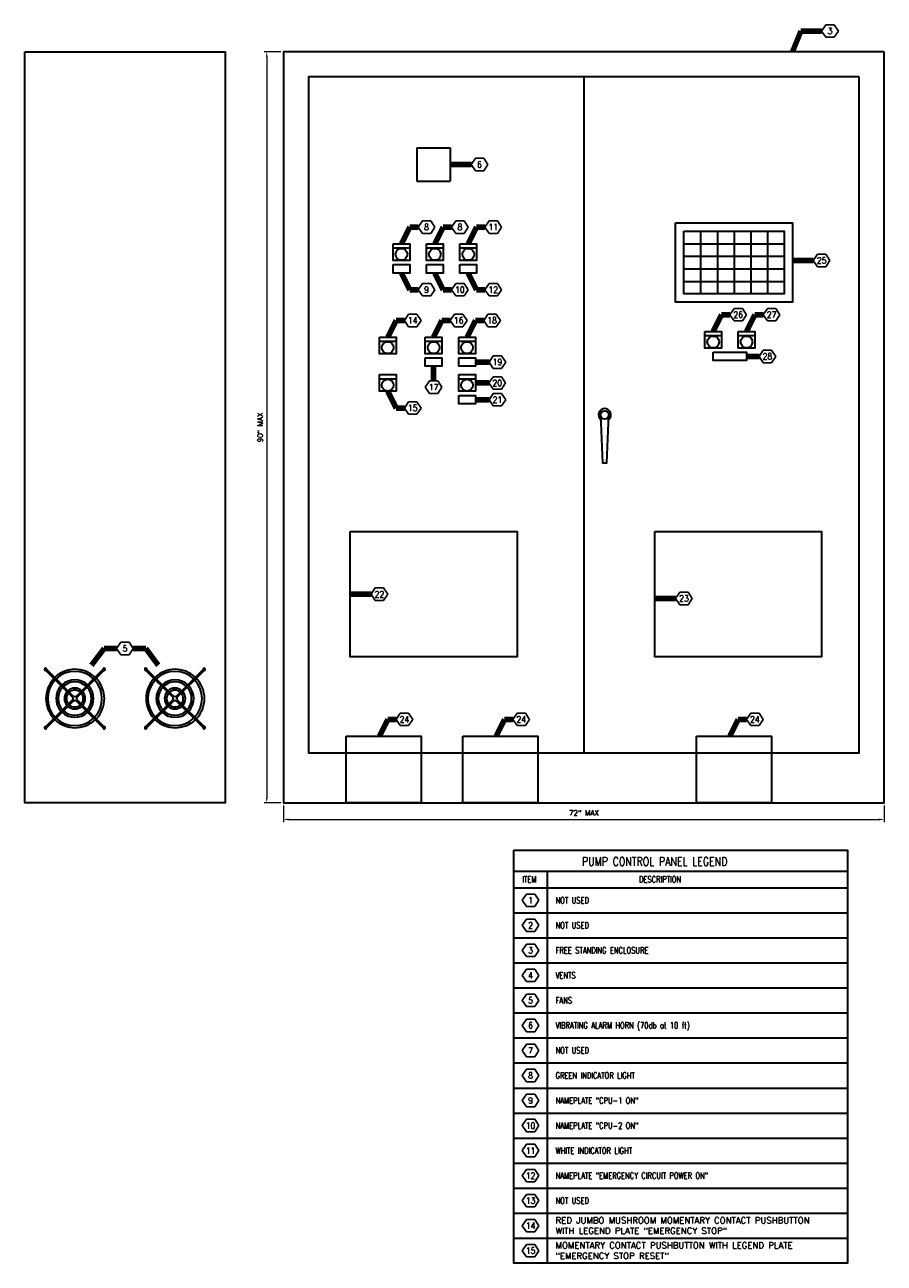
# Model space of a CAD drawing. Extents: x -193 to 313, y -156 to 200.
# Tile 1 of 2: x -193 to 54, y -156 to 200. Entities that reach past the tile are written whole.
import ezdxf
from ezdxf.enums import TextEntityAlignment as Align

# ---------------------------------------------------------------- set-up
doc = ezdxf.new("R2010")
doc.units = 0
doc.header["$MEASUREMENT"] = 0
doc.layers.get('Defpoints').update_dxf_attribs({"lineweight": 18})
for name, color, linetype, lineweight in [('E-Anno-Dims', 33, 'Continuous', 25), ('E-Anno-Text', 53, 'Continuous', 25), ('E-Detl-Grph', 33, 'Continuous', 35)]:
    doc.layers.add(name, color=color, linetype=linetype, lineweight=lineweight)
doc.styles.add('NOTES', font='romans.shx')
doc.styles.add('Text', font='txt', dxfattribs={"height": 0.125})
doc.dimstyles.new('EARCH', dxfattribs={"dimtxt": 0.125, "dimasz": 0.125, "dimexe": 0.0625, "dimexo": 0.0625, "dimgap": 0.0625, "dimtad": 1, "dimdec": 4, "dimzin": 3, "dimdsep": 46, "dimlunit": 4, "dimtxsty": 'NOTES', "dimcen": 0.09, "dimclrd": 256, "dimclre": 256, "dimadec": 0, "dimazin": 0, "dimtfac": 0.75, "dimtdec": 4, "dimtmove": 1, "dimatfit": 3, "dimfxl": 0, "dimfrac": 1, "dimtolj": 1, "dimtzin": 3, "dimlwd": 18, "dimlwe": 18, "dimarcsym": 0})

# ---------------------------------------------------------------- blocks, each defined once
blk = doc.blocks.new('*D28')
at = {"layer": 'Defpoints'}
for p in [(-118.63, 192.22), (-123.43, 84.22), (-123.43, -23.78), (-118.63, -23.78)]:
    blk.add_point(p, dxfattribs=at)
at = {"layer": 'E-Anno-Dims', "lineweight": 18}
for p, q in [((-119.38, 192.22), (-124.18, 192.22)), ((-123.43, 190.72), (-123.43, -22.28)), ((-119.38, -23.78), (-124.18, -23.78))]:
    blk.add_line(p, q, dxfattribs=at)
at = {"layer": 'E-Anno-Dims', "lineweight": 18, "extrusion": (0, 0, -1)}
blk.add_solid([(123.68, 190.72), (123.43, 192.22), (123.18, 190.72)], dxfattribs=at)
at = {"layer": 'E-Anno-Dims', "lineweight": 18}
blk.add_solid([(-123.18, -22.28), (-123.43, -23.78), (-123.68, -22.28)], dxfattribs=at)
at = {"layer": 'E-Anno-Dims', "linetype": 'Continuous', "lineweight": 18, "insert": (-125.33, 84.22), "char_height": 1.5, "attachment_point": 5, "rotation": 90, "style": 'Text'}
blk.add_mtext('\\Fromans.shx;90" MAX', dxfattribs=at)
blk = doc.blocks.new('*D29')
at = {"layer": 'Defpoints'}
for p in [(-118.63, -23.78), (54.17, -23.78), (-32.23, -28.58), (54.17, -28.58)]:
    blk.add_point(p, dxfattribs=at)
at = {"layer": 'E-Anno-Dims', "lineweight": 18}
for p, q in [((-118.63, -24.53), (-118.63, -29.33)), ((54.17, -24.53), (54.17, -29.33)), ((-117.13, -28.58), (52.67, -28.58))]:
    blk.add_line(p, q, dxfattribs=at)
blk.add_solid([(-117.13, -28.83), (-118.63, -28.58), (-117.13, -28.33)], dxfattribs=at)
at = {"layer": 'E-Anno-Dims', "lineweight": 18, "extrusion": (0, 0, -1)}
blk.add_solid([(-52.67, -28.33), (-54.17, -28.58), (-52.67, -28.83)], dxfattribs=at)
at = {"layer": 'E-Anno-Dims', "linetype": 'Continuous', "lineweight": 18, "insert": (-32.23, -26.69), "char_height": 1.5, "attachment_point": 5, "style": 'Text'}
blk.add_mtext('\\Fromans.shx;72" MAX', dxfattribs=at)

msp = doc.modelspace()

# ---------------------------------------------------------------- linework, layer by layer
at = {"layer": 'E-Anno-Text'}
for p, q in [((36.16478, 198.21518), (37.36718, 200.01518)), ((37.36718, 200.01518), (39.76838, 200.01518)), ((39.76838, 200.01518), (40.96898, 198.21518)), ((37.36718, 196.41338), (36.16478, 198.21518)), ((39.76838, 196.41338), (37.36718, 196.41338)), ((40.96898, 198.21518), (39.76838, 196.41338)), ((-64.63522, 159.81518), (-63.43282, 161.61518)), ((-63.43282, 161.61518), (-61.03162, 161.61518)), ((-61.03162, 161.61518), (-59.83102, 159.81518)), ((-63.43282, 158.01338), (-64.63522, 159.81518)), ((-61.03162, 158.01338), (-63.43282, 158.01338)), ((-59.83102, 159.81518), (-61.03162, 158.01338)), ((-79.88373, 141.81518), (-78.68133, 143.61518)), ((-78.68133, 143.61518), (-76.28013, 143.61518)), ((-76.28013, 143.61518), (-75.07953, 141.81518)), ((-70.28373, 141.81518), (-69.08133, 143.61518)), ((-69.08133, 143.61518), (-66.68013, 143.61518)), ((-66.68013, 143.61518), (-65.47953, 141.81518)), ((-60.68373, 141.81518), (-59.48133, 143.61518)), ((-59.48133, 143.61518), (-57.08013, 143.61518)), ((-57.08013, 143.61518), (-55.87953, 141.81518)), ((-78.68133, 140.01338), (-79.88373, 141.81518)), ((-76.28013, 140.01338), (-78.68133, 140.01338)), ((-75.07953, 141.81518), (-76.28013, 140.01338)), ((-69.08133, 140.01338), (-70.28373, 141.81518)), ((-66.68013, 140.01338), (-69.08133, 140.01338)), ((-65.47953, 141.81518), (-66.68013, 140.01338)), ((-59.48133, 140.01338), (-60.68373, 141.81518)), ((-57.08013, 140.01338), (-59.48133, 140.01338)), ((-55.87953, 141.81518), (-57.08013, 140.01338)), ((33.76478, 132.21518), (34.96718, 134.01518)), ((34.96718, 130.41338), (33.76478, 132.21518)), ((34.96718, 134.01518), (37.36838, 134.01518)), ((37.36838, 134.01518), (38.56898, 132.21518)), ((38.56898, 132.21518), (37.36838, 130.41338)), ((37.36838, 130.41338), (34.96718, 130.41338)), ((-79.88373, 123.81518), (-78.68133, 125.61518)), ((-78.68133, 125.61518), (-76.28013, 125.61518)), ((-76.28013, 125.61518), (-75.07953, 123.81518)), ((-70.28373, 123.81518), (-69.08133, 125.61518)), ((-69.08133, 125.61518), (-66.68013, 125.61518)), ((-66.68013, 125.61518), (-65.47953, 123.81518)), ((-60.68373, 123.81518), (-59.48133, 125.61518)), ((-59.48133, 125.61518), (-57.08013, 125.61518)), ((-57.08013, 125.61518), (-55.87953, 123.81518)), ((-78.68133, 122.01338), (-79.88373, 123.81518)), ((-76.28013, 122.01338), (-78.68133, 122.01338)), ((-75.07953, 123.81518), (-76.28013, 122.01338)), ((-69.08133, 122.01338), (-70.28373, 123.81518)), ((-66.68013, 122.01338), (-69.08133, 122.01338)), ((-65.47953, 123.81518), (-66.68013, 122.01338)), ((-59.48133, 122.01338), (-60.68373, 123.81518)), ((-57.08013, 122.01338), (-59.48133, 122.01338)), ((-55.87953, 123.81518), (-57.08013, 122.01338)), ((9.76478, 116.61518), (10.96718, 118.41518)), ((10.96718, 118.41518), (13.36838, 118.41518)), ((13.36838, 118.41518), (14.56898, 116.61518)), ((19.36478, 116.61518), (20.56718, 118.41518)), ((20.56718, 118.41518), (22.96838, 118.41518)), ((22.96838, 118.41518), (24.16898, 116.61518)), ((-83.83522, 114.98011), (-82.63282, 116.78011)), ((-82.63282, 113.17831), (-83.83522, 114.98011)), ((-82.63282, 116.78011), (-80.23162, 116.78011)), ((-80.23162, 116.78011), (-79.03102, 114.98011)), ((-79.03102, 114.98011), (-80.23162, 113.17831)), ((-70.63522, 114.98011), (-69.43282, 116.78011)), ((-69.43282, 113.17831), (-70.63522, 114.98011)), ((-69.43282, 116.78011), (-67.03162, 116.78011)), ((-67.03162, 116.78011), (-65.83102, 114.98011)), ((-65.83102, 114.98011), (-67.03162, 113.17831)), ((-61.03522, 114.98011), (-59.83282, 116.78011)), ((-59.83282, 113.17831), (-61.03522, 114.98011)), ((-59.83282, 116.78011), (-57.43162, 116.78011)), ((-57.43162, 116.78011), (-56.23102, 114.98011)), ((-56.23102, 114.98011), (-57.43162, 113.17831)), ((10.96718, 114.81338), (9.76478, 116.61518)), ((13.36838, 114.81338), (10.96718, 114.81338)), ((14.56898, 116.61518), (13.36838, 114.81338)), ((20.56718, 114.81338), (19.36478, 116.61518)), ((22.96838, 114.81338), (20.56718, 114.81338)), ((24.16898, 116.61518), (22.96838, 114.81338)), ((-80.23162, 113.17831), (-82.63282, 113.17831)), ((-67.03162, 113.17831), (-69.43282, 113.17831)), ((-57.43162, 113.17831), (-59.83282, 113.17831)), ((-59.50228, 102.98011), (-58.29988, 104.78011)), ((-58.29988, 104.78011), (-55.89868, 104.78011)), ((-55.89868, 104.78011), (-54.69808, 102.98011)), ((18.16478, 104.61518), (19.36718, 106.41518)), ((19.36718, 102.81338), (18.16478, 104.61518)), ((19.36718, 106.41518), (21.76838, 106.41518)), ((21.76838, 106.41518), (22.96898, 104.61518)), ((22.96898, 104.61518), (21.76838, 102.81338)), ((-58.29988, 101.17831), (-59.50228, 102.98011)), ((-55.89868, 101.17831), (-58.29988, 101.17831)), ((-54.69808, 102.98011), (-55.89868, 101.17831)), ((21.76838, 102.81338), (19.36718, 102.81338)), ((-77.83522, 95.78011), (-76.63282, 97.58011)), ((-76.63282, 97.58011), (-74.23162, 97.58011)), ((-74.23162, 97.58011), (-73.03102, 95.78011)), ((-59.53358, 96.98011), (-58.33118, 98.78011)), ((-58.33118, 95.17831), (-59.53358, 96.98011)), ((-58.33118, 98.78011), (-55.92998, 98.78011)), ((-55.92998, 98.78011), (-54.72938, 96.98011)), ((-54.72938, 96.98011), (-55.92998, 95.17831)), ((-76.63282, 93.97831), (-77.83522, 95.78011)), ((-74.23162, 93.97831), (-76.63282, 93.97831)), ((-73.03102, 95.78011), (-74.23162, 93.97831)), ((-59.48803, 92.18011), (-58.28563, 93.98011)), ((-55.92998, 95.17831), (-58.33118, 95.17831)), ((-58.28563, 93.98011), (-55.88443, 93.98011)), ((-55.88443, 93.98011), (-54.68383, 92.18011)), ((-83.83522, 89.78011), (-82.63282, 91.58011)), ((-82.63282, 87.97831), (-83.83522, 89.78011)), ((-82.63282, 91.58011), (-80.23162, 91.58011)), ((-80.23162, 91.58011), (-79.03102, 89.78011)), ((-79.03102, 89.78011), (-80.23162, 87.97831)), ((-58.28563, 90.37831), (-59.48803, 92.18011)), ((-55.88443, 90.37831), (-58.28563, 90.37831)), ((-54.68383, 92.18011), (-55.88443, 90.37831)), ((-80.23162, 87.97831), (-82.63282, 87.97831)), ((-93.43522, 36.21518), (-92.23282, 38.01518)), ((-92.23282, 34.41338), (-93.43522, 36.21518)), ((-92.23282, 38.01518), (-89.83162, 38.01518)), ((-89.83162, 38.01518), (-88.63102, 36.21518)), ((-88.63102, 36.21518), (-89.83162, 34.41338)), ((-5.83522, 35.01518), (-4.63282, 36.81518)), ((-4.63282, 36.81518), (-2.23162, 36.81518)), ((-2.23162, 36.81518), (-1.03102, 35.01518)), ((-89.83162, 34.41338), (-92.23282, 34.41338)), ((-4.63282, 33.21338), (-5.83522, 35.01518)), ((-2.23162, 33.21338), (-4.63282, 33.21338)), ((-1.03102, 35.01518), (-2.23162, 33.21338)), ((-166.63522, 20.61518), (-165.43282, 22.41518)), ((-165.43282, 22.41518), (-163.03162, 22.41518)), ((-163.03162, 22.41518), (-161.83102, 20.61518)), ((-165.43282, 18.81338), (-166.63522, 20.61518)), ((-163.03162, 18.81338), (-165.43282, 18.81338)), ((-161.83102, 20.61518), (-163.03162, 18.81338)), ((-86.23522, 0.21518), (-85.03282, 2.01518)), ((-85.03282, -1.58662), (-86.23522, 0.21518)), ((-85.03282, 2.01518), (-82.63162, 2.01518)), ((-82.63162, 2.01518), (-81.43102, 0.21518)), ((-81.43102, 0.21518), (-82.63162, -1.58662)), ((-52.63522, 0.21518), (-51.43282, 2.01518)), ((-51.43282, -1.58662), (-52.63522, 0.21518)), ((-51.43282, 2.01518), (-49.03162, 2.01518)), ((-49.03162, 2.01518), (-47.83102, 0.21518)), ((-47.83102, 0.21518), (-49.03162, -1.58662)), ((14.56478, 0.21518), (15.76718, 2.01518)), ((15.76718, -1.58662), (14.56478, 0.21518)), ((15.76718, 2.01518), (18.16838, 2.01518)), ((18.16838, 2.01518), (19.36898, 0.21518)), ((19.36898, 0.21518), (18.16838, -1.58662)), ((-82.63162, -1.58662), (-85.03282, -1.58662)), ((-49.03162, -1.58662), (-51.43282, -1.58662)), ((18.16838, -1.58662), (15.76718, -1.58662)), ((-49.96468, -51.8104), (-48.76228, -50.0104)), ((-48.76228, -53.6122), (-49.96468, -51.8104)), ((-48.76228, -50.0104), (-46.36108, -50.0104)), ((-46.36108, -50.0104), (-45.16048, -51.8104)), ((-45.16048, -51.8104), (-46.36108, -53.6122)), ((-46.36108, -53.6122), (-48.76228, -53.6122)), ((-49.96468, -59.0104), (-48.76228, -57.2104)), ((-48.76228, -60.8122), (-49.96468, -59.0104)), ((-48.76228, -57.2104), (-46.36108, -57.2104)), ((-46.36108, -57.2104), (-45.16048, -59.0104)), ((-45.16048, -59.0104), (-46.36108, -60.8122)), ((-46.36108, -60.8122), (-48.76228, -60.8122)), ((-49.96468, -66.2104), (-48.76228, -64.4104)), ((-48.76228, -68.0122), (-49.96468, -66.2104)), ((-48.76228, -64.4104), (-46.36108, -64.4104)), ((-46.36108, -64.4104), (-45.16048, -66.2104)), ((-45.16048, -66.2104), (-46.36108, -68.0122)), ((-46.36108, -68.0122), (-48.76228, -68.0122)), ((-49.96468, -73.4104), (-48.76228, -71.6104)), ((-48.76228, -75.2122), (-49.96468, -73.4104)), ((-48.76228, -71.6104), (-46.36108, -71.6104)), ((-46.36108, -71.6104), (-45.16048, -73.4104)), ((-45.16048, -73.4104), (-46.36108, -75.2122)), ((-46.36108, -75.2122), (-48.76228, -75.2122)), ((-49.96468, -80.6104), (-48.76228, -78.8104)), ((-48.76228, -82.4122), (-49.96468, -80.6104)), ((-48.76228, -78.8104), (-46.36108, -78.8104)), ((-46.36108, -78.8104), (-45.16048, -80.6104)), ((-45.16048, -80.6104), (-46.36108, -82.4122)), ((-46.36108, -82.4122), (-48.76228, -82.4122)), ((-49.96468, -87.8104), (-48.76228, -86.0104)), ((-48.76228, -89.6122), (-49.96468, -87.8104)), ((-48.76228, -86.0104), (-46.36108, -86.0104)), ((-46.36108, -86.0104), (-45.16048, -87.8104)), ((-45.16048, -87.8104), (-46.36108, -89.6122)), ((-46.36108, -89.6122), (-48.76228, -89.6122)), ((-49.96468, -95.0104), (-48.76228, -93.2104)), ((-48.76228, -96.8122), (-49.96468, -95.0104)), ((-48.76228, -93.2104), (-46.36108, -93.2104)), ((-46.36108, -93.2104), (-45.16048, -95.0104)), ((-45.16048, -95.0104), (-46.36108, -96.8122)), ((-46.36108, -96.8122), (-48.76228, -96.8122)), ((-49.96468, -102.2104), (-48.76228, -100.4104)), ((-48.76228, -104.0122), (-49.96468, -102.2104)), ((-48.76228, -100.4104), (-46.36108, -100.4104)), ((-46.36108, -100.4104), (-45.16048, -102.2104)), ((-45.16048, -102.2104), (-46.36108, -104.0122)), ((-46.36108, -104.0122), (-48.76228, -104.0122)), ((-49.96468, -109.4104), (-48.76228, -107.6104)), ((-48.76228, -111.2122), (-49.96468, -109.4104)), ((-48.76228, -107.6104), (-46.36108, -107.6104)), ((-46.36108, -107.6104), (-45.16048, -109.4104)), ((-45.16048, -109.4104), (-46.36108, -111.2122)), ((-46.36108, -111.2122), (-48.76228, -111.2122)), ((-49.96468, -116.6104), (-48.76228, -114.8104)), ((-48.76228, -118.4122), (-49.96468, -116.6104)), ((-48.76228, -114.8104), (-46.36108, -114.8104)), ((-46.36108, -114.8104), (-45.16048, -116.6104)), ((-45.16048, -116.6104), (-46.36108, -118.4122)), ((-46.36108, -118.4122), (-48.76228, -118.4122)), ((-49.96468, -123.8104), (-48.76228, -122.0104)), ((-48.76228, -125.6122), (-49.96468, -123.8104)), ((-48.76228, -122.0104), (-46.36108, -122.0104)), ((-46.36108, -122.0104), (-45.16048, -123.8104)), ((-45.16048, -123.8104), (-46.36108, -125.6122)), ((-46.36108, -125.6122), (-48.76228, -125.6122)), ((-49.96468, -131.0104), (-48.76228, -129.2104)), ((-48.76228, -132.8122), (-49.96468, -131.0104)), ((-48.76228, -129.2104), (-46.36108, -129.2104)), ((-46.36108, -129.2104), (-45.16048, -131.0104)), ((-45.16048, -131.0104), (-46.36108, -132.8122)), ((-46.36108, -132.8122), (-48.76228, -132.8122)), ((-49.96468, -138.2104), (-48.76228, -136.4104)), ((-48.76228, -140.0122), (-49.96468, -138.2104)), ((-48.76228, -136.4104), (-46.36108, -136.4104)), ((-46.36108, -136.4104), (-45.16048, -138.2104)), ((-45.16048, -138.2104), (-46.36108, -140.0122)), ((-46.36108, -140.0122), (-48.76228, -140.0122)), ((-49.96468, -145.4104), (-48.76228, -143.6104)), ((-48.76228, -147.2122), (-49.96468, -145.4104)), ((-48.76228, -143.6104), (-46.36108, -143.6104)), ((-46.36108, -143.6104), (-45.16048, -145.4104)), ((-45.16048, -145.4104), (-46.36108, -147.2122)), ((-46.36108, -147.2122), (-48.76228, -147.2122)), ((-49.96468, -152.6104), (-48.76228, -150.8104)), ((-48.76228, -154.4122), (-49.96468, -152.6104)), ((-48.76228, -150.8104), (-46.36108, -150.8104)), ((-46.36108, -150.8104), (-45.16048, -152.6104)), ((-45.16048, -152.6104), (-46.36108, -154.4122)), ((-46.36108, -154.4122), (-48.76228, -154.4122))]:
    msp.add_line(p, q, dxfattribs=at)
at = {"layer": 'E-Detl-Grph'}
for p, q in [((-32.23222, 185.01518), (-32.23222, -9.38482)), ((-80.23222, 164.61518), (-80.23222, 155.01518)), ((-80.23222, 164.61518), (-70.63222, 164.61518)), ((-70.63222, 164.61518), (-70.63222, 155.01518)), ((-80.23222, 155.01518), (-70.63222, 155.01518)), ((1.36778, 140.61518), (1.36778, 122.61518)), ((6.16778, 140.61518), (6.16778, 122.61518)), ((10.96778, 140.61518), (10.96778, 122.61518)), ((15.76778, 140.61518), (15.76778, 122.61518)), ((20.56778, 140.61518), (20.56778, 122.61518)), ((-87.08073, 135.81518), (-82.28073, 135.81518)), ((-77.48073, 135.81518), (-72.68073, 135.81518)), ((-67.88073, 135.81518), (-63.08073, 135.81518)), ((-3.43222, 137.01518), (25.36778, 137.01518)), ((-3.43222, 133.41518), (25.36778, 133.41518)), ((-3.43222, 129.81518), (25.36778, 129.81518)), ((-3.43222, 126.21518), (25.36778, 126.21518)), ((2.56778, 110.61518), (7.36778, 110.61518)), ((12.16778, 110.61518), (16.96778, 110.61518)), ((-91.03222, 108.98011), (-86.23222, 108.98011)), ((-77.83222, 108.98011), (-73.03222, 108.98011)), ((-68.23222, 108.98011), (-63.43222, 108.98011)), ((-91.03222, 98.18011), (-86.23222, 98.18011)), ((-68.23222, 98.18011), (-63.43222, 98.18011)), ((-179.16787, 6.48563), (-186.98572, 14.30348)), ((-178.90267, 6.75083), (-186.72052, 14.56868)), ((-178.36177, 6.75083), (-170.54392, 14.56868)), ((-178.09657, 6.48563), (-170.27872, 14.30348)), ((-150.36787, 6.48563), (-158.18572, 14.30348)), ((-150.10267, 6.75083), (-157.92052, 14.56868)), ((-149.56177, 6.75083), (-141.74392, 14.56868)), ((-149.29657, 6.48563), (-141.47872, 14.30348)), ((-179.16787, 5.94473), (-186.98572, -1.87312)), ((-178.90267, 5.67953), (-186.72052, -2.13832)), ((-178.36177, 5.67953), (-170.54392, -2.13832)), ((-178.09657, 5.94473), (-170.27872, -1.87312)), ((-150.36787, 5.94473), (-158.18572, -1.87312)), ((-150.10267, 5.67953), (-157.92052, -2.13832)), ((-149.56177, 5.67953), (-141.74392, -2.13832)), ((-149.29657, 5.94473), (-141.47872, -1.87312)), ((-52.36168, -43.4104), (43.63832, -43.4104)), ((-42.76168, -43.4104), (-42.76168, -156.2104)), ((-52.36168, -48.2104), (43.63832, -48.2104)), ((-52.36168, -55.4104), (43.63832, -55.4104)), ((-52.36168, -62.6104), (43.63832, -62.6104)), ((-52.36168, -69.8104), (43.63832, -69.8104)), ((-52.36168, -77.0104), (43.63832, -77.0104)), ((-52.36168, -84.2104), (43.63832, -84.2104)), ((-52.36168, -91.4104), (43.63832, -91.4104)), ((-52.36168, -98.6104), (43.63832, -98.6104)), ((-52.36168, -105.8104), (43.63832, -105.8104)), ((-52.36168, -113.0104), (43.63832, -113.0104)), ((-52.36168, -120.2104), (43.63832, -120.2104)), ((-52.36168, -127.4104), (43.63832, -127.4104)), ((-52.36168, -134.6104), (43.63832, -134.6104)), ((-52.36168, -141.8104), (43.63832, -141.8104)), ((-52.36168, -149.0104), (43.63832, -149.0104))]:
    msp.add_line(p, q, dxfattribs=at)
at = {"layer": 'E-Detl-Grph', "flags": 128}
msp.add_lwpolyline([(-27.43222, 87.81518), (-26.83222, 74.01518), (-25.63222, 74.01518), (-25.03222, 87.81518)], dxfattribs=at)
at = {"layer": 'E-Detl-Grph'}
for centre, radius in [((-84.68073, 133.99358), 1.69706), ((-75.08073, 133.99358), 1.69706), ((-65.48073, 133.99358), 1.69706), ((4.96778, 108.79358), 1.69706), ((14.56778, 108.79358), 1.69706), ((-88.63222, 107.15851), 1.69706), ((-75.43222, 107.15851), 1.69706), ((-65.83222, 107.15851), 1.69706), ((-88.63222, 96.35851), 1.69706), ((-65.83222, 96.35851), 1.69706), ((-26.23222, 87.81518), 1.2)]:
    msp.add_circle(centre, radius, dxfattribs=at)
for centre, radius, start, end in [((-26.23222, 87.81518), 1.8, 309.2727778, 230.7275889), ((-187.03222, 14.61518), 0.31512, 351.5129111, 278.4870861), ((-178.54399, 6.21963), 8.40445, 46.6823389, 134.1684611), ((-170.23222, 14.61518), 0.31512, 261.5129111, 188.4870861), ((-158.23222, 14.61518), 0.31512, 351.5129111, 278.4870861), ((-149.74399, 6.21963), 8.40445, 46.6823389, 134.1684611), ((-141.43222, 14.61518), 0.31512, 261.5129111, 188.4870861), ((-178.54399, 6.21963), 8.40445, 136.7252444, 223.3176639), ((-178.63222, 6.21518), 7.8, 136.3774361, 223.6225667), ((-178.63222, 6.21518), 7.8, 46.3774361, 133.6225667), ((-178.63222, 6.21518), 5.4, 46.9898361, 133.0101639), ((-178.63222, 6.21518), 4.8, 47.2386861, 132.7613139), ((-178.63222, 6.21518), 7.8, 316.3774361, 43.6225667), ((-178.54399, 6.21963), 8.40445, 315.8315417, 44.1255722), ((-149.74399, 6.21963), 8.40445, 136.7252444, 223.3176639), ((-149.83222, 6.21518), 7.8, 136.3774361, 223.6225667), ((-149.83222, 6.21518), 7.8, 46.3774361, 133.6225667), ((-149.83222, 6.21518), 5.4, 46.9898361, 133.0101639), ((-149.83222, 6.21518), 4.8, 47.2386861, 132.7613139), ((-149.83222, 6.21518), 7.8, 316.3774361, 43.6225667), ((-149.74399, 6.21963), 8.40445, 315.8315417, 44.1255722), ((-178.63222, 6.21518), 5.4, 136.9898361, 223.0101639), ((-178.63222, 6.21518), 4.8, 137.2386861, 222.7613139), ((-178.63222, 6.21518), 3, 138.5833222, 221.4166778), ((-178.63222, 6.21518), 2.4, 139.4808, 220.5192028), ((-178.63222, 6.21518), 3, 48.5833222, 131.4166778), ((-178.63222, 6.21518), 2.4, 49.4808, 130.5192028), ((-178.63222, 6.21518), 2.4, 319.4808, 40.5192028), ((-178.63222, 6.21518), 3, 318.5833222, 41.4166778), ((-178.63222, 6.21518), 4.8, 317.2386861, 42.7613139), ((-178.63222, 6.21518), 5.4, 316.9898361, 43.0101639), ((-149.83222, 6.21518), 5.4, 136.9898361, 223.0101639), ((-149.83222, 6.21518), 4.8, 137.2386861, 222.7613139), ((-149.83222, 6.21518), 3, 138.5833222, 221.4166778), ((-149.83222, 6.21518), 2.4, 139.4808, 220.5192028), ((-149.83222, 6.21518), 3, 48.5833222, 131.4166778), ((-149.83222, 6.21518), 2.4, 49.4808, 130.5192028), ((-149.83222, 6.21518), 2.4, 319.4808, 40.5192028), ((-149.83222, 6.21518), 3, 318.5833222, 41.4166778), ((-149.83222, 6.21518), 4.8, 317.2386861, 42.7613139), ((-149.83222, 6.21518), 5.4, 316.9898361, 43.0101639), ((-178.63222, 6.21518), 3, 228.5833222, 311.4166778), ((-178.63222, 6.21518), 2.4, 229.4808, 310.5192028), ((-178.63222, 6.21518), 0.6, 153.2099556, 206.7900417), ((-178.63222, 6.21518), 0.6, 63.2099556, 116.7900417), ((-178.63222, 6.21518), 0.6, 243.2099556, 296.7900417), ((-178.63222, 6.21518), 0.6, 333.2099556, 26.7900417), ((-149.83222, 6.21518), 3, 228.5833222, 311.4166778), ((-149.83222, 6.21518), 2.4, 229.4808, 310.5192028), ((-149.83222, 6.21518), 0.6, 153.2099556, 206.7900417), ((-149.83222, 6.21518), 0.6, 63.2099556, 116.7900417), ((-149.83222, 6.21518), 0.6, 243.2099556, 296.7900417), ((-149.83222, 6.21518), 0.6, 333.2099556, 26.7900417), ((-178.54399, 6.21963), 8.40445, 225.8744306, 313.2747583), ((-178.63222, 6.21518), 7.8, 226.3774361, 313.6225667), ((-178.63222, 6.21518), 5.4, 226.9898361, 313.0101639), ((-178.63222, 6.21518), 4.8, 227.2386861, 312.7613139), ((-149.74399, 6.21963), 8.40445, 225.8744306, 313.2747583), ((-149.83222, 6.21518), 7.8, 226.3774361, 313.6225667), ((-149.83222, 6.21518), 5.4, 226.9898361, 313.0101639), ((-149.83222, 6.21518), 4.8, 227.2386861, 312.7613139), ((-187.03222, -2.18482), 0.31512, 81.5129111, 8.4870861), ((-170.23222, -2.18482), 0.31512, 171.5129111, 98.4870861), ((-158.23222, -2.18482), 0.31512, 81.5129111, 8.4870861), ((-141.43222, -2.18482), 0.31512, 171.5129111, 98.4870861)]:
    msp.add_arc(centre, radius, start, end, dxfattribs=at)
for points in [[(-193.03222, 192.21518), (-135.43222, 192.21518), (-135.43222, -23.78482), (-193.03222, -23.78482)], [(54.16778, 192.21518), (-118.63222, 192.21518), (-118.63222, -23.78482), (54.16778, -23.78482)], [(46.96778, 185.01518), (-111.43222, 185.01518), (-111.43222, -9.38482), (46.96778, -9.38482)], [(-5.83222, 143.01518), (27.76778, 143.01518), (27.76778, 120.21518), (-5.83222, 120.21518)], [(-3.43222, 140.61518), (25.36778, 140.61518), (25.36778, 122.61518), (-3.43222, 122.61518)], [(-87.08073, 137.01518), (-82.28073, 137.01518), (-82.28073, 132.21518), (-87.08073, 132.21518)], [(-77.48073, 137.01518), (-72.68073, 137.01518), (-72.68073, 132.21518), (-77.48073, 132.21518)], [(-67.88073, 137.01518), (-63.08073, 137.01518), (-63.08073, 132.21518), (-67.88073, 132.21518)], [(-87.08073, 131.01518), (-82.28073, 131.01518), (-82.28073, 128.61518), (-87.08073, 128.61518)], [(-77.48073, 131.01518), (-72.68073, 131.01518), (-72.68073, 128.61518), (-77.48073, 128.61518)], [(-67.88073, 131.01518), (-63.08073, 131.01518), (-63.08073, 128.61518), (-67.88073, 128.61518)], [(2.56778, 111.81518), (7.36778, 111.81518), (7.36778, 107.01518), (2.56778, 107.01518)], [(12.16778, 111.81518), (16.96778, 111.81518), (16.96778, 107.01518), (12.16778, 107.01518)], [(-91.03222, 110.18011), (-86.23222, 110.18011), (-86.23222, 105.38011), (-91.03222, 105.38011)], [(-77.83222, 110.18011), (-73.03222, 110.18011), (-73.03222, 105.38011), (-77.83222, 105.38011)], [(-68.23222, 110.18011), (-63.43222, 110.18011), (-63.43222, 105.38011), (-68.23222, 105.38011)], [(-77.83222, 104.18011), (-73.03222, 104.18011), (-73.03222, 101.78011), (-77.83222, 101.78011)], [(-68.23222, 104.18011), (-63.43222, 104.18011), (-63.43222, 101.78011), (-68.23222, 101.78011)], [(4.96778, 105.81518), (14.56778, 105.81518), (14.56778, 103.41518), (4.96778, 103.41518)], [(-91.03222, 99.38011), (-86.23222, 99.38011), (-86.23222, 94.58011), (-91.03222, 94.58011)], [(-68.23222, 99.38011), (-63.43222, 99.38011), (-63.43222, 94.58011), (-68.23222, 94.58011)], [(-68.23222, 93.38011), (-63.43222, 93.38011), (-63.43222, 90.98011), (-68.23222, 90.98011)], [(-99.43222, 54.21518), (-51.43222, 54.21518), (-51.43222, 18.21518), (-99.43222, 18.21518)], [(-11.83222, 54.21518), (36.16778, 54.21518), (36.16778, 18.21518), (-11.83222, 18.21518)], [(-100.63222, -4.58482), (-79.03222, -4.58482), (-79.03222, -23.78482), (-100.63222, -23.78482)], [(-67.03222, -4.58482), (-45.43222, -4.58482), (-45.43222, -23.78482), (-67.03222, -23.78482)], [(0.16778, -4.58482), (21.76778, -4.58482), (21.76778, -23.78482), (0.16778, -23.78482)], [(-52.36168, -37.4104), (43.63832, -37.4104), (43.63832, -156.2104), (-52.36168, -156.2104)]]:
    msp.add_3dface(points, dxfattribs=at)

# ---------------------------------------------------------------- texts
at = {"layer": 'E-Anno-Text', "style": 'NOTES', "width": 0.787453}
msp.add_text('PUMP CONTROL PANEL LEGEND', height=2.5125, dxfattribs=at).set_placement((-11.85576, -41.90545), align=Align.CENTER)
for s, p in [('ITEM', (-49.96168, -45.8104)), ('DESCRIPTION', (-16.36168, -45.8104)), ('NOT USED', (-40.36168, -51.8104)), ('NOT USED', (-40.36168, -59.0104)), ('FREE STANDING ENCLOSURE', (-40.36168, -66.2104)), ('VENTS', (-40.36168, -73.4104)), ('FANS', (-40.36168, -80.6104)), ('VIBRATING ALARM HORN (70db at 10 ft)', (-40.36168, -87.8104)), ('NOT USED', (-40.36168, -95.0104)), ('GREEN INDICATOR LIGHT', (-40.36168, -102.2104)), ('NAMEPLATE "CPU-1 ON"', (-40.36168, -109.4104)), ('NAMEPLATE "CPU-2 ON"', (-40.36168, -116.6104)), ('WHITE INDICATOR LIGHT', (-40.36168, -123.8104)), ('NAMEPLATE "EMERGENCY CIRCUIT POWER ON"', (-40.36168, -131.0104)), ('NOT USED', (-40.36168, -138.2104))]:
    msp.add_text(s, height=1.8, dxfattribs=at).set_placement(p, align=Align.MIDDLE_LEFT)
at = {"layer": 'E-Anno-Text', "char_height": 1.8, "attachment_point": 1, "style": 'NOTES'}
for s, insert, width in [('RED JUMBO MUSHROOM MOMENTARY CONTACT PUSHBUTTON WITH LEGEND PLATE "EMERGENCY STOP" ', (-40.36168, -142.98175), 81.054989), ('MOMENTARY CONTACT PUSHBUTTON WITH LEGEND PLATE "EMERGENCY STOP RESET" ', (-40.36168, -150.18175), 83.0076709)]:
    msp.add_mtext(s, dxfattribs=dict(at, insert=insert, width=width))
at = {"layer": 'E-Anno-Text', "style": 'NOTES'}
for tag, text, height, width, p in [('3', '1', 1.79783, 0.9, (38.56778, 198.21518)), ('6', '1', 1.79783, 0.9, (-62.23222, 159.81518)), ('8', '1', 1.79783, 0.9, (-77.48073, 141.81518)), ('8', '1', 1.79783, 0.9, (-67.88073, 141.81518)), ('11', '10', 1.797833, 0.9, (-58.28073, 141.81518)), ('25', '10', 1.797833, 0.9, (36.16778, 132.21518)), ('9', '1', 1.79783, 0.9, (-77.48073, 123.81518)), ('10', '10', 1.797833, 0.9, (-67.88073, 123.81518)), ('12', '10', 1.797833, 0.9, (-58.28073, 123.81518)), ('14', '10', 1.797833, 0.9, (-81.43222, 114.98011)), ('16', '10', 1.797833, 0.9, (-68.23222, 114.98011)), ('18', '10', 1.797833, 0.9, (-58.63222, 114.98011)), ('26', '10', 1.797833, 0.9, (12.16778, 116.61518)), ('27', '10', 1.797833, 0.9, (21.76778, 116.61518)), ('19', '10', 1.797833, 0.9, (-57.09928, 102.98011)), ('28', '10', 1.797833, 0.9, (20.56778, 104.61518)), ('17', '10', 1.797833, 0.9, (-75.43222, 95.78011)), ('20', '10', 1.797833, 0.9, (-57.13058, 96.98011)), ('21', '10', 1.797833, 0.9, (-57.08503, 92.18011)), ('15', '10', 1.797833, 0.9, (-81.43222, 89.78011)), ('22', '10', 1.797833, 0.9, (-91.03222, 36.21518)), ('23', '10', 1.797833, 0.9, (-3.43222, 35.01518)), ('5', '1', 1.79783, 0.9, (-164.23222, 20.61518)), ('24', '10', 1.797833, 0.9, (-83.83222, 0.21518)), ('24', '10', 1.797833, 0.9, (-50.23222, 0.21518)), ('24', '10', 1.797833, 0.9, (16.96778, 0.21518)), ('1', '1', 1.8, 0.787453, (-47.56168, -51.8104)), ('2', '1', 1.79783, 0.9, (-47.56168, -59.0104)), ('3', '1', 1.79783, 0.9, (-47.56168, -66.2104)), ('4', '1', 1.79783, 0.9, (-47.56168, -73.4104)), ('5', '1', 1.79783, 0.9, (-47.56168, -80.6104)), ('6', '1', 1.79783, 0.9, (-47.56168, -87.8104)), ('7', '1', 1.79783, 0.9, (-47.56168, -95.0104)), ('8', '1', 1.79783, 0.9, (-47.56168, -102.2104)), ('9', '1', 1.79783, 0.9, (-47.56168, -109.4104)), ('10', '10', 1.7982, 0.9, (-47.56168, -116.6104)), ('11', '10', 1.7982, 0.9, (-47.56168, -123.8104)), ('12', '10', 1.7982, 0.9, (-47.56168, -131.0104)), ('13', '10', 1.7982, 0.9, (-47.56168, -138.2104)), ('14', '10', 1.7982, 0.9, (-47.56168, -145.4104)), ('15', '10', 1.7982, 0.9, (-47.56168, -152.6104))]:
    msp.add_attdef(tag, text=text, height=height, dxfattribs=dict(at, width=width)).set_placement(p, align=Align.MIDDLE_CENTER)

# ---------------------------------------------------------------- dimensions: what is measured, and where the dimension line sits
at = {"layer": 'E-Anno-Dims', "lineweight": 18}
dim = msp.add_linear_dim(base=(-123.43222, -23.78482), p1=(-118.63222, 192.21518), p2=(-118.63222, -23.78482), angle=270, text='\\Fromans.shx;90" MAX', dimstyle='EARCH', override={"dimscale": 12, "dimcen": 0.000625}, dxfattribs=at)
dim.commit()
dim.dimension.update_dxf_attribs({"geometry": '*D28', "text_midpoint": (-123.43222, 84.21518), "dimtype": 128})
dim = msp.add_linear_dim(base=(54.16778, -28.58482), p1=(-118.63222, -23.78482), p2=(54.16778, -23.78482), text='\\Fromans.shx;72" MAX', dimstyle='EARCH', override={"dimscale": 12, "dimcen": 0.000625}, dxfattribs=at)
dim.commit()
dim.dimension.update_dxf_attribs({"geometry": '*D29', "text_midpoint": (-32.23222, -28.58482), "dimtype": 128})

# ---------------------------------------------------------------- leaders
at = {"layer": 'E-Anno-Text'}
for points, override in [([(27.76778, 192.21518), (30.16778, 198.21518), (36.16478, 198.21518)], {"dimscale": 12, "dimtad": 0, "dimclrd": 0, "dimlwd": 65534}), ([(-70.63222, 159.81518), (-64.63222, 159.81518)], {"dimscale": 12, "dimtad": 0, "dimclrd": 0, "dimlwd": 65534}), ([(-84.68073, 137.01518), (-82.28073, 141.81518), (-79.88073, 141.81518)], {"dimscale": 12, "dimtad": 0, "dimclrd": 0, "dimlwd": 65534}), ([(-75.08073, 137.01518), (-72.68073, 141.81518), (-70.28073, 141.81518)], {"dimscale": 12, "dimtad": 0, "dimclrd": 0, "dimlwd": 65534}), ([(-65.48073, 137.01518), (-63.08073, 141.81518), (-60.68073, 141.81518)], {"dimscale": 12, "dimtad": 0, "dimclrd": 0, "dimlwd": 65534}), ([(27.76778, 132.21518), (33.76478, 132.21518)], {"dimscale": 12, "dimtad": 0, "dimclrd": 0, "dimlwd": 65534}), ([(-84.68073, 128.61518), (-82.28073, 123.81518), (-79.88073, 123.81518)], {"dimscale": 12, "dimtad": 0, "dimclrd": 0, "dimlwd": 65534}), ([(-75.08073, 128.61518), (-72.68073, 123.81518), (-70.28073, 123.81518)], {"dimscale": 12, "dimtad": 0, "dimclrd": 0, "dimlwd": 65534}), ([(-65.48073, 128.61518), (-63.08073, 123.81518), (-60.68073, 123.81518)], {"dimscale": 12, "dimtad": 0, "dimclrd": 0, "dimlwd": 65534}), ([(-88.63222, 110.18011), (-86.23222, 114.98011), (-83.83222, 114.98011)], {"dimscale": 12, "dimtad": 0, "dimclrd": 0, "dimlwd": 65534}), ([(-75.43222, 110.18011), (-73.03222, 114.98011), (-70.63522, 114.98011)], {"dimscale": 12, "dimtad": 0, "dimclrd": 0, "dimlwd": 65534}), ([(-65.83222, 110.18011), (-63.43222, 114.98011), (-61.03222, 114.98011)], {"dimscale": 12, "dimtad": 0, "dimclrd": 0, "dimlwd": 65534}), ([(4.96778, 111.81518), (7.36778, 116.61518), (9.76778, 116.61518)], {"dimscale": 12, "dimtad": 0, "dimclrd": 0, "dimlwd": 65534}), ([(14.56778, 111.81518), (16.96778, 116.61518), (19.36478, 116.61518)], {"dimscale": 12, "dimtad": 0, "dimclrd": 0, "dimlwd": 65534}), ([(14.56778, 104.61518), (18.16778, 104.61518)], {"dimscale": 12, "dimtad": 0, "dimclrd": 0, "dimldrblk": 'None', "dimlwd": 65534}), ([(-75.44767, 101.63026), (-75.43222, 97.58011)], {"dimscale": 12, "dimtad": 0, "dimclrd": 0, "dimlwd": 65534}), ([(-63.43222, 102.98011), (-59.50228, 102.98011)], {"dimscale": 12, "dimtad": 0, "dimclrd": 0, "dimlwd": 65534}), ([(-63.43222, 96.98011), (-59.53358, 96.98011)], {"dimscale": 12, "dimtad": 0, "dimclrd": 0, "dimlwd": 65534}), ([(-88.63222, 94.58011), (-86.23222, 89.78011), (-83.83222, 89.78011)], {"dimscale": 12, "dimtad": 0, "dimclrd": 0, "dimlwd": 65534}), ([(-63.43222, 92.18011), (-59.48803, 92.18011)], {"dimscale": 12, "dimtad": 0, "dimclrd": 0, "dimlwd": 65534}), ([(-99.43222, 36.21518), (-93.43522, 36.21518)], {"dimscale": 12, "dimtad": 0, "dimclrd": 0, "dimlwd": 65534}), ([(-11.83222, 35.01518), (-5.83222, 35.01518)], {"dimscale": 12, "dimtad": 0, "dimclrd": 0, "dimlwd": 65534}), ([(-173.83222, 15.81518), (-170.23222, 20.61518), (-166.63222, 20.61518)], {"dimscale": 12, "dimtad": 0, "dimclrd": 0, "dimlwd": 65534}), ([(-154.63222, 15.81518), (-158.23222, 20.61518), (-161.83222, 20.61518)], {"dimscale": 12, "dimtad": 0, "dimclrd": 0, "dimlwd": 65534}), ([(-91.03222, -4.58482), (-88.63222, 0.21518), (-86.23522, 0.21518)], {"dimscale": 12, "dimtad": 0, "dimclrd": 0, "dimlwd": 65534}), ([(-57.43222, -4.58482), (-55.03222, 0.21518), (-52.63222, 0.21518)], {"dimscale": 12, "dimtad": 0, "dimclrd": 0, "dimlwd": 65534}), ([(9.76778, -4.58482), (12.16778, 0.21518), (14.56478, 0.21518)], {"dimscale": 12, "dimtad": 0, "dimclrd": 0, "dimlwd": 65534})]:
    msp.add_leader(points, dimstyle='EARCH', override=override, dxfattribs=at)

doc.saveas('drawing.dxf')
